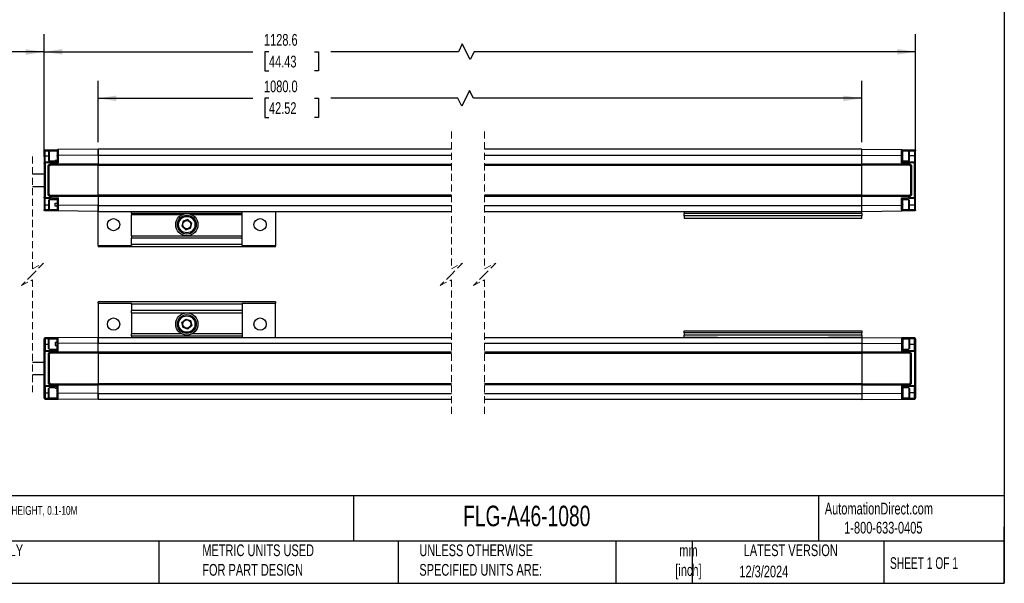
# Model space of a CAD drawing. Header units: millimetres. Extents: x 16 to 683, y 16 to 524.
# Tile 7 of 14: x 239 to 683, y 16 to 270. Entities that reach past the tile are written whole.
import ezdxf

# ---------------------------------------------------------------- set-up
doc = ezdxf.new("R2010")
doc.units = ezdxf.units.MM
doc.header["$LTSCALE"] = 2.5
doc.linetypes.add('HIDDEN', pattern=[1.905, 1.27, -0.635])
doc.layers.add('DIMENSIONS', color=140, linetype='Continuous', lineweight=25)
doc.layers.add('TEXT', color=140, linetype='Continuous', lineweight=25)
doc.styles.add('SLDTEXTSTYLE0', font='TXT', dxfattribs={"width": 0.7})
doc.styles.add('SLDTEXTSTYLE1', font='TXT', dxfattribs={"width": 0.65})
doc.dimstyles.new('SLDDIMSTYLE0', dxfattribs={"dimtxt": 5.39502, "dimasz": 8.255, "dimexe": 0, "dimexo": 0.0625, "dimgap": 1.348755, "dimtad": 0, "dimtih": 1, "dimtoh": 1, "dimrnd": 1e-09, "dimzin": 4, "dimdsep": 46, "dimtxsty": 'SLDTEXTSTYLE0', "dimsah": 1, "dimcen": 0.09, "dimadec": 0, "dimazin": 1, "dimtfac": 1, "dimtofl": 0, "dimtmove": 0, "dimatfit": 3, "dimfxl": 0, "dimfrac": 2, "dimtolj": 1, "dimtzin": 12, "dimarcsym": 0})
doc.dimstyles.new('SLDDIMSTYLE1', dxfattribs={"dimtxt": 5.39502, "dimasz": 8.255, "dimexe": 0, "dimexo": 0.0625, "dimgap": 1.348755, "dimtad": 0, "dimtih": 1, "dimtoh": 1, "dimrnd": 1e-09, "dimzin": 12, "dimdsep": 46, "dimtxsty": 'SLDTEXTSTYLE0', "dimsah": 1, "dimcen": 0.09, "dimadec": 0, "dimazin": 3, "dimtfac": 1, "dimtofl": 0, "dimtmove": 0, "dimatfit": 3, "dimfxl": 0, "dimfrac": 2, "dimtolj": 1, "dimtzin": 12, "dimarcsym": 0})

# ---------------------------------------------------------------- blocks, each defined once
blk = doc.blocks.new('_D')
at = {"layer": 'DIMENSIONS'}
for p, q in [((274.23, 214.68), (274.23, 242.38)), ((618.37, 214.68), (618.37, 242.38)), ((441.64, 237.97), (438.11, 230.91)), ((443.4, 234.44), (441.64, 237.97)), ((274.23, 234.44), (343.94, 234.44)), ((351.25, 234.44), (349.44, 234.44)), ((349.44, 234.44), (349.44, 225.86)), ((371.77, 234.44), (373.58, 234.44)), ((373.58, 234.44), (373.58, 225.86)), ((436.34, 234.44), (379.08, 234.44)), ((438.11, 230.91), (436.34, 234.44)), ((618.37, 234.44), (443.4, 234.44)), ((349.44, 225.86), (351.25, 225.86)), ((373.58, 225.86), (371.77, 225.86))]:
    blk.add_line(p, q, dxfattribs=at)
for points in [[(274.23, 234.44), (282.49, 233.17), (282.49, 235.71)], [(618.37, 234.44), (610.11, 235.71), (610.11, 233.17)]]:
    blk.add_solid(points, dxfattribs=at)
at = {"layer": 'DIMENSIONS', "char_height": 5.292, "attachment_point": 1, "style": 'SLDTEXTSTYLE0'}
for s, insert in [('1080.0', (349.01, 242.47)), ('42.52', (351.25, 232.68))]:
    blk.add_mtext(s, dxfattribs=dict(at, insert=insert))
blk = doc.blocks.new('_D_1')
at = {"layer": 'DIMENSIONS'}
for p, q in [((249.93, 208.29), (249.93, 263.34)), ((642.67, 208.29), (642.67, 263.34)), ((438.36, 258.93), (436.6, 255.4)), ((441.89, 251.87), (438.36, 258.93)), ((249.93, 255.4), (343.94, 255.4)), ((351.25, 255.4), (349.44, 255.4)), ((349.44, 255.4), (349.44, 246.83)), ((371.77, 255.4), (373.58, 255.4)), ((373.58, 255.4), (373.58, 246.83)), ((436.6, 255.4), (379.08, 255.4)), ((443.65, 255.4), (441.89, 251.87)), ((642.67, 255.4), (443.65, 255.4)), ((349.44, 246.83), (351.25, 246.83)), ((373.58, 246.83), (371.77, 246.83))]:
    blk.add_line(p, q, dxfattribs=at)
for points in [[(249.93, 255.4), (258.19, 254.13), (258.19, 256.67)], [(642.67, 255.4), (634.41, 256.67), (634.41, 254.13)]]:
    blk.add_solid(points, dxfattribs=at)
at = {"layer": 'DIMENSIONS', "char_height": 5.292, "attachment_point": 1, "style": 'SLDTEXTSTYLE0'}
for s, insert in [('1128.6', (349.01, 263.43)), ('44.43', (351.25, 253.65))]:
    blk.add_mtext(s, dxfattribs=dict(at, insert=insert))
blk = doc.blocks.new('_D_2')
at = {"layer": 'DIMENSIONS'}
for p, q in [((176.44, 205.93), (176.44, 263.26)), ((249.93, 208.29), (249.93, 263.26)), ((225.13, 258.85), (223.36, 255.32)), ((228.65, 251.79), (225.13, 258.85)), ((176.44, 255.32), (192.78, 255.32)), ((223.36, 255.32), (217.64, 255.32)), ((230.42, 255.32), (228.65, 251.79)), ((249.93, 255.32), (230.42, 255.32))]:
    blk.add_line(p, q, dxfattribs=at)
for points in [[(176.44, 255.32), (184.69, 254.05), (184.69, 256.59)], [(249.93, 255.32), (241.68, 256.59), (241.68, 254.05)]]:
    blk.add_solid(points, dxfattribs=at)
at = {"layer": 'DIMENSIONS', "char_height": 5.292, "attachment_point": 1, "style": 'SLDTEXTSTYLE0'}
for s, insert in [('200.0', (194.95, 262.14)), ('[7.87]', (193.99, 253.57))]:
    blk.add_mtext(s, dxfattribs=dict(at, insert=insert))

msp = doc.modelspace()

# ---------------------------------------------------------------- linework, layer by layer
at = {"color": 7, "linetype": 'HIDDEN', "lineweight": 18}
for p, q in [((433.438, 219.442), (433.438, 157.605)), ((448.438, 219.442), (448.438, 157.605)), ((244.711, 208.192), (244.711, 157.605)), ((244.711, 157.605), (249.711, 160.105)), ((249.711, 160.105), (244.711, 155.105)), ((433.438, 157.605), (438.438, 160.105)), ((438.438, 160.105), (433.438, 155.105)), ((448.438, 157.605), (453.438, 160.105)), ((453.438, 160.105), (448.438, 155.105)), ((244.711, 155.105), (239.711, 150.105)), ((239.711, 150.105), (244.711, 152.605)), ((244.711, 152.605), (244.711, 102.017)), ((433.438, 155.105), (428.438, 150.105)), ((428.438, 150.105), (433.438, 152.605)), ((433.438, 152.605), (433.438, 90.767)), ((448.438, 155.105), (443.438, 150.105)), ((443.438, 150.105), (448.438, 152.605)), ((448.438, 152.605), (448.438, 90.767))]:
    msp.add_line(p, q, dxfattribs=at)
for p, q in [((250.417, 210.797), (249.935, 210.797)), ((249.935, 210.797), (249.935, 208.505)), ((250.417, 210.797), (255.735, 210.846)), ((250.417, 208.505), (250.417, 210.797)), ((250.43, 211.297), (256.23, 211.348)), ((252.16, 210.755), (251.935, 210.53)), ((251.935, 210.53), (251.935, 206.48)), ((255.735, 210.755), (252.16, 210.755)), ((252.16, 210.755), (252.16, 206.255)), ((255.735, 210.848), (255.735, 210.609)), ((255.735, 208.354), (255.735, 208.63)), ((274.235, 211.505), (256.23, 211.348)), ((274.235, 208.845), (256.235, 208.683)), ((256.235, 208.683), (256.235, 205.361)), ((274.235, 211.505), (274.235, 208.845)), ((433.438, 211.505), (274.235, 211.505)), ((274.235, 208.845), (274.235, 211.505)), ((274.235, 208.845), (274.235, 204.935)), ((274.235, 208.845), (433.438, 208.845)), ((618.367, 211.505), (448.438, 211.505)), ((448.438, 208.845), (618.367, 208.845)), ((618.367, 211.505), (636.372, 211.348)), ((618.367, 208.845), (618.367, 211.505)), ((618.367, 208.845), (618.367, 211.505)), ((618.367, 204.935), (618.367, 208.845)), ((618.367, 208.845), (636.367, 208.683)), ((636.367, 205.361), (636.367, 208.683)), ((636.372, 211.348), (642.172, 211.297)), ((636.867, 210.609), (636.867, 210.848)), ((636.867, 210.846), (642.185, 210.797)), ((639.642, 210.755), (636.867, 210.755)), ((639.867, 210.53), (639.642, 210.755)), ((639.642, 206.255), (639.642, 210.755)), ((639.867, 206.48), (639.867, 210.53)), ((642.185, 210.797), (642.185, 208.505)), ((642.667, 210.797), (642.185, 210.797)), ((642.667, 208.505), (642.667, 210.797)), ((250.417, 208.505), (249.935, 208.505)), ((249.935, 208.505), (249.935, 205.119)), ((249.935, 205.119), (249.935, 189.89)), ((250.417, 205.619), (250.417, 208.505)), ((250.417, 208.505), (251.935, 208.505)), ((255.736, 205.805), (250.417, 205.619)), ((256.235, 205.361), (250.435, 205.158)), ((250.435, 205.158), (250.435, 189.852)), ((251.935, 206.48), (252.16, 206.255)), ((252.16, 206.255), (254.935, 206.255)), ((252.731, 204.859), (274.235, 204.935)), ((252.733, 204.33), (252.731, 204.859)), ((252.733, 204.33), (274.235, 204.405)), ((254.935, 206.381), (255.735, 206.381)), ((254.935, 206.255), (254.935, 206.381)), ((255.735, 206.345), (254.935, 206.345)), ((255.735, 208.354), (255.735, 205.805)), ((255.735, 206.381), (255.735, 206.345)), ((274.235, 204.935), (274.235, 204.784)), ((274.235, 204.784), (433.438, 204.784)), ((274.235, 204.255), (274.235, 204.784)), ((274.235, 204.255), (433.438, 204.255)), ((274.235, 190.755), (274.235, 204.255)), ((448.438, 204.784), (618.367, 204.784)), ((448.438, 204.255), (618.367, 204.255)), ((618.367, 204.935), (639.871, 204.859)), ((618.367, 204.784), (618.367, 204.935)), ((618.367, 204.784), (618.367, 204.255)), ((618.367, 204.405), (639.869, 204.33)), ((618.367, 190.755), (618.367, 204.255)), ((642.167, 205.158), (636.367, 205.361)), ((642.185, 205.619), (636.866, 205.805)), ((636.867, 205.805), (636.867, 208.355)), ((636.867, 206.255), (639.642, 206.255)), ((639.642, 206.255), (639.867, 206.48)), ((642.185, 208.505), (639.867, 208.505)), ((639.869, 204.33), (639.871, 204.859)), ((642.167, 189.852), (642.167, 205.158)), ((642.185, 208.505), (642.185, 205.619)), ((642.185, 208.505), (642.667, 208.505)), ((642.667, 205.119), (642.667, 208.505)), ((642.667, 189.89), (642.667, 205.119)), ((249.935, 200.255), (244.711, 200.255)), ((251.735, 191.154), (251.735, 203.855)), ((252.235, 203.83), (251.735, 203.855)), ((252.235, 191.18), (252.235, 203.83)), ((640.867, 203.855), (640.367, 203.83)), ((640.367, 203.83), (640.367, 191.18)), ((640.867, 203.855), (640.867, 191.154)), ((244.711, 194.755), (249.935, 194.755)), ((251.735, 191.154), (252.235, 191.18)), ((640.367, 191.18), (640.867, 191.154)), ((249.935, 189.89), (249.935, 186.505)), ((250.417, 186.505), (249.935, 186.505)), ((249.935, 186.505), (249.935, 184.213)), ((250.417, 189.391), (255.736, 189.205)), ((250.417, 186.505), (250.417, 189.391)), ((250.417, 184.213), (250.417, 186.505)), ((250.417, 186.505), (251.935, 186.505)), ((250.435, 189.852), (256.235, 189.648)), ((252.16, 188.755), (251.935, 188.53)), ((251.935, 188.53), (251.935, 184.48)), ((255.735, 188.755), (252.16, 188.755)), ((252.16, 188.755), (252.16, 184.255)), ((252.733, 190.68), (252.731, 190.15)), ((274.235, 190.075), (252.731, 190.15)), ((274.235, 190.605), (252.733, 190.68)), ((254.935, 187.192), (255.735, 187.192)), ((254.935, 185.817), (254.935, 187.192)), ((255.735, 189.205), (255.735, 186.383)), ((255.735, 186.383), (255.735, 185.817)), ((256.235, 189.648), (256.235, 186.327)), ((433.438, 190.755), (274.235, 190.755)), ((274.235, 190.226), (274.235, 190.755)), ((433.438, 190.226), (274.235, 190.226)), ((274.235, 190.225), (274.235, 190.075)), ((274.235, 190.075), (274.235, 186.165)), ((618.367, 190.755), (448.438, 190.755)), ((618.367, 190.226), (448.438, 190.226)), ((618.367, 190.755), (618.367, 190.226)), ((639.869, 190.68), (618.367, 190.605)), ((618.367, 190.075), (618.367, 190.225)), ((639.871, 190.15), (618.367, 190.075)), ((618.367, 186.165), (618.367, 190.075)), ((636.367, 189.648), (642.167, 189.852)), ((636.367, 186.327), (636.367, 189.648)), ((636.866, 189.205), (642.185, 189.391)), ((636.867, 186.655), (636.867, 189.205)), ((639.642, 188.755), (636.867, 188.755)), ((636.867, 186.655), (636.867, 186.38)), ((639.867, 188.53), (639.642, 188.755)), ((639.642, 184.255), (639.642, 188.755)), ((639.867, 184.48), (639.867, 188.53)), ((639.867, 186.505), (642.185, 186.505)), ((639.869, 190.68), (639.871, 190.151)), ((642.185, 189.391), (642.185, 186.505)), ((642.185, 186.505), (642.667, 186.505)), ((642.185, 186.505), (642.185, 184.213)), ((642.667, 186.505), (642.667, 189.89)), ((642.667, 184.213), (642.667, 186.505)), ((249.935, 184.213), (250.417, 184.213)), ((255.735, 184.164), (250.417, 184.213)), ((256.23, 183.662), (250.43, 183.713)), ((251.935, 184.48), (252.16, 184.255)), ((252.16, 184.255), (255.735, 184.255)), ((255.736, 185.817), (254.935, 185.817)), ((255.735, 185.817), (255.738, 185.817)), ((255.735, 184.375), (255.735, 184.435)), ((255.735, 184.372), (255.735, 184.162)), ((274.235, 183.505), (256.23, 183.662)), ((274.235, 186.165), (256.235, 186.327)), ((274.235, 186.165), (274.235, 183.505)), ((274.235, 186.165), (433.438, 186.165)), ((274.235, 183.505), (274.235, 186.165)), ((274.235, 183.505), (433.438, 183.505)), ((274.235, 168.069), (274.235, 183.336)), ((289.235, 182.745), (289.235, 183.505)), ((289.235, 182.745), (289.235, 181.948)), ((289.235, 182.745), (339.235, 182.745)), ((311.942, 181.948), (289.235, 181.948)), ((289.235, 172.445), (289.235, 181.948)), ((339.235, 181.948), (316.528, 181.948)), ((339.235, 182.745), (339.235, 183.505)), ((339.235, 181.948), (339.235, 182.745)), ((339.235, 172.445), (339.235, 181.948)), ((354.235, 183.505), (354.235, 168.069)), ((448.438, 186.165), (618.367, 186.165)), ((448.438, 183.505), (618.367, 183.505)), ((538.367, 183.405), (553.367, 183.405)), ((538.367, 183.405), (538.367, 182.505)), ((618.367, 182.505), (538.367, 182.505)), ((538.367, 181.505), (538.367, 182.505)), ((553.367, 183.505), (553.367, 183.405)), ((603.367, 183.405), (603.367, 183.505)), ((603.367, 183.405), (618.367, 183.405)), ((618.367, 186.165), (636.367, 186.327)), ((618.367, 183.505), (618.367, 186.165)), ((618.367, 183.505), (618.367, 186.165)), ((618.367, 183.505), (636.372, 183.662)), ((618.367, 182.505), (618.367, 183.405)), ((618.367, 182.505), (618.367, 181.505)), ((642.172, 183.713), (636.372, 183.662)), ((636.867, 184.4), (636.867, 184.456)), ((636.867, 184.162), (636.867, 184.4)), ((636.867, 184.255), (639.642, 184.255)), ((642.185, 184.213), (636.867, 184.164)), ((639.642, 184.255), (639.867, 184.48)), ((642.667, 184.213), (642.185, 184.213)), ((312.519, 179.051), (312.038, 176.792)), ((314.716, 179.764), (312.519, 179.051)), ((316.431, 178.217), (314.716, 179.764)), ((315.95, 175.959), (316.431, 178.217)), ((618.367, 181.505), (538.367, 181.505)), ((538.367, 181.505), (538.367, 180.505)), ((538.367, 180.505), (618.367, 180.505)), ((618.367, 180.505), (618.367, 181.505)), ((312.038, 176.792), (313.753, 175.246)), ((313.753, 175.246), (315.95, 175.959)), ((289.235, 172.445), (339.235, 172.445)), ((289.235, 172.445), (289.235, 171.445)), ((339.235, 171.445), (289.235, 171.445)), ((289.235, 168.505), (289.235, 171.445)), ((339.235, 171.445), (339.235, 172.445)), ((339.235, 168.505), (339.235, 171.445)), ((274.235, 168.069), (274.235, 167.505)), ((274.235, 168.069), (289.235, 168.069)), ((354.235, 167.505), (274.235, 167.505)), ((339.235, 168.505), (289.235, 168.505)), ((289.235, 168.505), (289.235, 168.069)), ((339.235, 168.069), (339.235, 168.505)), ((339.235, 168.069), (354.235, 168.069)), ((354.235, 167.505), (354.235, 168.069)), ((274.235, 142.141), (274.235, 142.705)), ((354.235, 142.705), (274.235, 142.705)), ((274.235, 142.141), (289.235, 142.141)), ((274.235, 142.141), (274.235, 126.874)), ((289.235, 141.705), (289.235, 142.141)), ((339.235, 142.141), (354.235, 142.141)), ((339.235, 142.141), (339.235, 141.705)), ((354.235, 142.705), (354.235, 142.141)), ((354.235, 126.705), (354.235, 142.141)), ((339.235, 141.705), (289.235, 141.705)), ((289.235, 141.705), (289.235, 138.765)), ((339.235, 138.765), (289.235, 138.765)), ((289.235, 137.765), (289.235, 138.765)), ((289.235, 137.765), (289.235, 128.262)), ((289.235, 137.765), (339.235, 137.765)), ((339.235, 141.705), (339.235, 138.765)), ((339.235, 138.765), (339.235, 137.765)), ((339.235, 137.765), (339.235, 128.262)), ((312.038, 133.417), (313.753, 134.964)), ((312.519, 131.159), (312.038, 133.417)), ((313.753, 134.964), (315.95, 134.251)), ((315.95, 134.251), (316.431, 131.992)), ((314.716, 130.446), (312.519, 131.159)), ((316.431, 131.992), (314.716, 130.446)), ((538.367, 129.705), (618.367, 129.705)), ((538.367, 128.705), (538.367, 129.705)), ((618.367, 128.705), (538.367, 128.705)), ((538.367, 128.705), (538.367, 127.705)), ((618.367, 129.705), (618.367, 128.705)), ((618.367, 127.705), (618.367, 128.705)), ((249.935, 125.997), (250.417, 125.997)), ((249.935, 123.705), (249.935, 125.997)), ((255.735, 126.046), (250.417, 125.997)), ((250.417, 125.997), (250.417, 123.705)), ((256.23, 126.548), (250.43, 126.497)), ((252.16, 125.955), (251.935, 125.73)), ((251.935, 121.68), (251.935, 125.73)), ((255.735, 125.955), (252.16, 125.955)), ((252.16, 121.455), (252.16, 125.955)), ((255.736, 124.392), (254.935, 124.392)), ((254.935, 124.392), (254.935, 123.017)), ((255.735, 125.837), (255.735, 126.048)), ((255.735, 125.834), (255.735, 125.774)), ((255.735, 123.827), (255.735, 124.392)), ((255.735, 124.392), (255.738, 124.392)), ((274.235, 126.705), (256.23, 126.548)), ((274.235, 124.045), (274.235, 126.705)), ((274.235, 126.705), (433.438, 126.705)), ((274.235, 126.705), (274.235, 124.045)), ((289.235, 127.464), (289.235, 128.262)), ((311.942, 128.262), (289.235, 128.262)), ((289.235, 127.464), (339.235, 127.464)), ((289.235, 127.464), (289.235, 126.705)), ((339.235, 128.262), (316.528, 128.262)), ((339.235, 128.262), (339.235, 127.464)), ((339.235, 127.464), (339.235, 126.705)), ((448.438, 126.705), (618.367, 126.705)), ((618.367, 127.705), (538.367, 127.705)), ((538.367, 126.805), (538.367, 127.705)), ((538.367, 126.805), (553.367, 126.805)), ((553.367, 126.705), (553.367, 126.805)), ((603.367, 126.805), (618.367, 126.805)), ((603.367, 126.805), (603.367, 126.705)), ((618.367, 127.705), (618.367, 126.805)), ((618.367, 126.705), (618.367, 124.045)), ((618.367, 126.705), (636.372, 126.548)), ((618.367, 126.705), (618.367, 124.045)), ((642.172, 126.497), (636.372, 126.548)), ((636.867, 126.048), (636.867, 125.809)), ((642.185, 125.997), (636.867, 126.046)), ((639.642, 125.955), (636.867, 125.955)), ((636.867, 125.809), (636.867, 125.754)), ((639.867, 125.73), (639.642, 125.955)), ((639.642, 125.955), (639.642, 121.455)), ((639.867, 125.73), (639.867, 121.68)), ((642.185, 123.705), (642.185, 125.997)), ((642.667, 125.997), (642.185, 125.997)), ((642.667, 125.997), (642.667, 123.705)), ((250.417, 123.705), (249.935, 123.705)), ((249.935, 120.319), (249.935, 123.705)), ((249.935, 105.09), (249.935, 120.319)), ((250.417, 123.705), (250.417, 120.819)), ((250.417, 123.705), (251.935, 123.705)), ((250.417, 120.819), (255.736, 121.005)), ((250.435, 120.358), (256.235, 120.561)), ((250.435, 105.052), (250.435, 120.358)), ((251.935, 121.68), (252.16, 121.455)), ((252.16, 121.455), (255.735, 121.455)), ((274.235, 120.135), (252.731, 120.059)), ((252.733, 119.53), (252.731, 120.059)), ((254.935, 123.017), (255.735, 123.017)), ((255.735, 121.005), (255.735, 123.827)), ((274.235, 124.045), (256.235, 123.883)), ((256.235, 120.561), (256.235, 123.883)), ((274.235, 120.135), (274.235, 124.045)), ((274.235, 124.045), (433.438, 124.045)), ((274.235, 119.984), (274.235, 120.135)), ((433.438, 119.984), (274.235, 119.984)), ((274.235, 119.984), (274.235, 119.455)), ((448.438, 124.045), (618.367, 124.045)), ((618.367, 119.984), (448.438, 119.984)), ((618.367, 124.045), (636.367, 123.883)), ((618.367, 124.045), (618.367, 120.135)), ((639.871, 120.059), (618.367, 120.135)), ((618.367, 120.135), (618.367, 119.984)), ((618.367, 119.455), (618.367, 119.984)), ((636.367, 123.883), (636.367, 120.561)), ((636.367, 120.561), (642.167, 120.358)), ((636.866, 121.005), (642.185, 120.819)), ((636.867, 123.554), (636.867, 121.005)), ((636.867, 121.455), (639.642, 121.455)), ((639.642, 121.455), (639.867, 121.68)), ((639.867, 123.705), (642.185, 123.705)), ((639.869, 119.53), (639.871, 120.059)), ((642.167, 120.358), (642.167, 105.052)), ((642.185, 120.819), (642.185, 123.705)), ((642.185, 123.705), (642.667, 123.705)), ((642.667, 123.705), (642.667, 120.319)), ((642.667, 120.319), (642.667, 105.09)), ((249.935, 115.455), (244.711, 115.455)), ((251.735, 119.055), (251.735, 106.354)), ((251.735, 119.055), (252.235, 119.03)), ((252.235, 119.03), (252.235, 106.38)), ((274.235, 119.605), (252.733, 119.53)), ((433.438, 119.455), (274.235, 119.455)), ((274.235, 119.455), (274.235, 105.955)), ((618.367, 119.455), (448.438, 119.455)), ((639.869, 119.53), (618.367, 119.605)), ((618.367, 119.455), (618.367, 105.955)), ((640.367, 119.03), (640.867, 119.055)), ((640.367, 106.38), (640.367, 119.03)), ((640.867, 106.354), (640.867, 119.055)), ((244.711, 109.955), (249.935, 109.955)), ((249.935, 101.705), (249.935, 105.09)), ((255.736, 104.405), (250.417, 104.591)), ((250.417, 104.591), (250.417, 101.705)), ((256.235, 104.848), (250.435, 105.052)), ((252.235, 106.38), (251.735, 106.354)), ((252.16, 103.955), (251.935, 103.73)), ((251.935, 99.68), (251.935, 103.73)), ((254.935, 103.955), (252.16, 103.955)), ((252.16, 99.455), (252.16, 103.955)), ((252.733, 105.88), (252.731, 105.35)), ((252.731, 105.351), (274.235, 105.275)), ((252.733, 105.88), (274.235, 105.805)), ((254.935, 103.955), (254.935, 103.829)), ((255.735, 103.864), (254.935, 103.864)), ((254.935, 103.829), (255.735, 103.829)), ((255.735, 101.855), (255.735, 104.405)), ((255.735, 103.829), (255.735, 103.864)), ((256.235, 101.527), (256.235, 104.848)), ((274.235, 105.955), (433.438, 105.955)), ((274.235, 105.955), (274.235, 105.426)), ((274.235, 105.426), (433.438, 105.426)), ((274.235, 105.275), (274.235, 105.425)), ((274.235, 101.365), (274.235, 105.275)), ((448.438, 105.955), (618.367, 105.955)), ((448.438, 105.426), (618.367, 105.426)), ((618.367, 105.426), (618.367, 105.955)), ((618.367, 105.805), (639.869, 105.88)), ((618.367, 105.425), (618.367, 105.275)), ((618.367, 105.275), (639.871, 105.351)), ((618.367, 105.275), (618.367, 101.365)), ((642.167, 105.052), (636.367, 104.848)), ((636.367, 104.848), (636.367, 101.527)), ((642.185, 104.591), (636.866, 104.405)), ((636.867, 104.405), (636.867, 101.855)), ((639.642, 103.955), (636.867, 103.955)), ((639.867, 103.73), (639.642, 103.955)), ((639.642, 103.955), (639.642, 99.455)), ((639.867, 103.73), (639.867, 99.68)), ((639.869, 105.88), (639.871, 105.351)), ((640.867, 106.354), (640.367, 106.38)), ((642.185, 101.705), (642.185, 104.591)), ((642.667, 105.09), (642.667, 101.705)), ((250.417, 101.705), (249.935, 101.705)), ((249.935, 99.413), (249.935, 101.705)), ((250.417, 99.413), (249.935, 99.413)), ((250.417, 101.705), (250.417, 99.413)), ((250.417, 101.705), (251.935, 101.705)), ((250.417, 99.413), (255.735, 99.364)), ((250.43, 98.913), (256.23, 98.862)), ((251.935, 99.68), (252.16, 99.455)), ((252.16, 99.455), (255.735, 99.455)), ((255.735, 99.362), (255.735, 99.601)), ((274.235, 98.705), (256.23, 98.862)), ((274.235, 101.365), (256.235, 101.527)), ((274.235, 98.705), (274.235, 101.365)), ((274.235, 101.365), (433.438, 101.365)), ((274.235, 101.365), (274.235, 98.705)), ((433.438, 98.705), (274.235, 98.705)), ((448.438, 101.365), (618.367, 101.365)), ((618.367, 98.705), (448.438, 98.705)), ((618.367, 101.365), (636.367, 101.527)), ((618.367, 101.365), (618.367, 98.705)), ((618.367, 101.365), (618.367, 98.705)), ((618.367, 98.705), (636.372, 98.862)), ((636.372, 98.862), (642.172, 98.913)), ((636.867, 101.855), (636.867, 101.58)), ((636.867, 99.6), (636.867, 99.362)), ((636.867, 99.455), (639.642, 99.455)), ((636.867, 99.364), (642.185, 99.413)), ((639.642, 99.455), (639.867, 99.68)), ((642.185, 101.705), (639.867, 101.705)), ((642.185, 101.705), (642.667, 101.705)), ((642.185, 99.413), (642.185, 101.705)), ((642.667, 99.413), (642.185, 99.413)), ((642.667, 101.705), (642.667, 99.413))]:
    msp.add_line(p, q)
at = {"flags": 128}
for points in [[(255.735, 210.609), (255.735, 210.296), (255.735, 209.834), (255.735, 209.263), (255.735, 208.63)], [(256.235, 123.883), (256.234, 124.546), (256.233, 125.125), (256.232, 125.977), (256.231, 126.424), (256.23, 126.548)], [(255.735, 99.601), (255.735, 99.914), (255.735, 100.375), (255.735, 100.946), (255.735, 101.58)]]:
    msp.add_lwpolyline(points, dxfattribs=at)
for centre, radius in [((314.235, 177.505), 5), ((281.235, 177.505), 2.75), ((314.235, 177.505), 4.25), ((314.235, 177.505), 3.683), ((314.235, 177.505), 1.842), ((347.235, 177.505), 2.75), ((314.235, 132.705), 5), ((281.235, 132.705), 2.75), ((314.235, 132.705), 4.25), ((314.235, 132.705), 3.683), ((314.235, 132.705), 1.842), ((347.235, 132.705), 2.75)]:
    msp.add_circle(centre, radius)
for centre, radius, start, end in [((261.093, 210.913), 10.676, 178.72291, 180.62013), ((251.052, 211.177), 0.633, 169.02893, 182.36198), ((641.551, 211.177), 0.633, 357.63802, 10.97107), ((631.51, 210.913), 10.676, 359.37987, 1.27709), ((243.604, 205.269), 6.822, 1.82623, 2.94472), ((121.586, 200.644), 128.928, 2.00613, 2.15215), ((801.952, 199.521), 159.884, 177.86198, 177.97973), ((648.998, 205.269), 6.822, 177.05528, 178.17377), ((243.604, 189.741), 6.823, 357.05524, 358.17367), ((121.681, 194.362), 128.833, 357.84782, 357.99395), ((801.909, 195.487), 159.841, 182.02023, 182.13801), ((648.998, 189.741), 6.823, 181.82633, 182.94476), ((261.093, 184.097), 10.676, 179.37987, 181.27708), ((251.052, 183.833), 0.633, 177.63814, 190.97106), ((641.551, 183.833), 0.633, 349.02894, 2.36186), ((631.51, 184.097), 10.676, 358.72292, 0.62013), ((261.093, 126.113), 10.676, 178.72292, 180.62013), ((251.052, 126.377), 0.633, 169.02894, 182.36186), ((641.551, 126.377), 0.633, 357.63814, 10.97106), ((631.51, 126.113), 10.676, 359.37987, 1.27708), ((243.604, 120.469), 6.823, 1.82633, 2.94476), ((121.681, 115.848), 128.833, 2.00605, 2.15218), ((801.909, 114.723), 159.841, 177.86199, 177.97977), ((648.998, 120.469), 6.823, 177.05524, 178.17367), ((243.604, 104.941), 6.822, 357.05528, 358.17377), ((121.586, 109.565), 128.928, 357.84785, 357.99387), ((801.952, 110.688), 159.884, 182.02027, 182.13802), ((648.998, 104.941), 6.822, 181.82623, 182.94472), ((261.093, 99.297), 10.676, 179.37987, 181.27709), ((251.052, 99.033), 0.633, 177.63802, 190.97107), ((641.551, 99.033), 0.633, 349.02893, 2.36198), ((631.51, 99.297), 10.676, 358.72291, 0.62013)]:
    msp.add_arc(centre, radius, start, end)
for points, knots in [([(249.935, 210.797), (249.942, 210.862), (249.957, 210.993), (250.071, 211.157), (250.235, 211.273), (250.365, 211.289), (250.43, 211.297)], [0, 0, 0, 0, 0.2500161, 0.500002, 0.7500364, 1, 1, 1, 1]), ([(256.23, 211.348), (256.165, 211.34), (256.035, 211.324), (255.871, 211.208), (255.757, 211.043), (255.742, 210.913), (255.735, 210.848)], [0, 0, 0, 0, 0.2499567, 0.4999842, 0.7500057, 1, 1, 1, 1]), ([(256.235, 208.683), (256.172, 208.683), (256.056, 208.682), (255.905, 208.667), (255.796, 208.662), (255.749, 208.637), (255.735, 208.629)], [0, 0, 0, 0, 0.3705625, 0.687738, 0.9064456, 1, 1, 1, 1]), ([(256.23, 211.348), (256.231, 211.276), (256.231, 211.021), (256.232, 210.469), (256.233, 209.653), (256.234, 209.019), (256.235, 208.683)], [0, 0, 0, 0, 0.0809513, 0.2863981, 0.6218026, 1, 1, 1, 1]), ([(636.367, 208.683), (636.368, 209.017), (636.369, 209.651), (636.37, 210.468), (636.371, 211.022), (636.372, 211.277), (636.372, 211.348)], [0, 0, 0, 0, 0.3759816, 0.7135795, 0.9200678, 1, 1, 1, 1]), ([(636.367, 208.683), (636.43, 208.683), (636.546, 208.682), (636.697, 208.668), (636.806, 208.662), (636.853, 208.637), (636.867, 208.629)], [0, 0, 0, 0, 0.37010466, 0.68703478, 0.90592205, 1, 1, 1, 1]), ([(636.372, 211.348), (636.437, 211.34), (636.567, 211.324), (636.731, 211.208), (636.845, 211.043), (636.86, 210.913), (636.867, 210.848)], [0, 0, 0, 0, 0.2499567, 0.4999842, 0.7500057, 1, 1, 1, 1]), ([(636.867, 208.63), (636.866, 208.886), (636.864, 209.284), (636.863, 209.838), (636.867, 210.242), (636.867, 210.503), (636.867, 210.609)], [0, 0, 0, 0, 0.3883443, 0.6034494, 0.8397372, 1, 1, 1, 1]), ([(636.867, 208.355), (636.867, 208.4), (636.867, 208.492), (636.867, 208.584), (636.866, 208.63)], [0, 0, 0, 0, 0.4999558, 1, 1, 1, 1]), ([(642.172, 211.297), (642.237, 211.289), (642.367, 211.273), (642.531, 211.157), (642.645, 210.993), (642.66, 210.862), (642.667, 210.797)], [0, 0, 0, 0, 0.2499636, 0.499998, 0.7499839, 1, 1, 1, 1]), ([(249.935, 205.119), (249.942, 205.184), (249.956, 205.312), (250.067, 205.475), (250.226, 205.591), (250.354, 205.61), (250.417, 205.619)], [0, 0, 0, 0, 0.250001, 0.4999738, 0.7500172, 1, 1, 1, 1]), ([(250.435, 205.158), (250.371, 205.158), (250.253, 205.157), (250.1, 205.146), (249.993, 205.144), (249.947, 205.125), (249.935, 205.119)], [0, 0, 0, 0, 0.380025, 0.7024417, 0.9189858, 1, 1, 1, 1]), ([(251.735, 203.855), (251.749, 203.985), (251.779, 204.248), (252.01, 204.582), (252.343, 204.814), (252.603, 204.844), (252.731, 204.859)], [0, 0, 0, 0, 0.2477782, 0.5021648, 0.7554412, 1, 1, 1, 1]), ([(252.733, 204.33), (252.671, 204.323), (252.575, 204.313), (252.459, 204.251), (252.368, 204.178), (252.296, 204.08), (252.245, 203.958), (252.238, 203.875), (252.235, 203.83)], [0, 0, 0, 0, 0.2381407, 0.3656407, 0.4983386, 0.6836038, 0.8255263, 1, 1, 1, 1]), ([(256.235, 205.361), (256.169, 205.424), (256.053, 205.535), (255.902, 205.674), (255.806, 205.755), (255.757, 205.796), (255.741, 205.803), (255.736, 205.805)], [0, 0, 0, 0, 0.4082827, 0.7190278, 0.9219908, 0.9762121, 1, 1, 1, 1]), ([(636.367, 205.361), (636.433, 205.424), (636.549, 205.535), (636.701, 205.674), (636.797, 205.756), (636.846, 205.796), (636.861, 205.803), (636.866, 205.805)], [0, 0, 0, 0, 0.4082187, 0.7189843, 0.9242775, 0.9767848, 1, 1, 1, 1]), ([(640.367, 203.83), (640.364, 203.875), (640.357, 203.958), (640.306, 204.08), (640.234, 204.178), (640.143, 204.251), (640.027, 204.313), (639.932, 204.323), (639.869, 204.33)], [0, 0, 0, 0, 0.17451377, 0.31644745, 0.50166416, 0.63428285, 0.76178324, 1, 1, 1, 1]), ([(639.871, 204.859), (639.999, 204.844), (640.26, 204.814), (640.592, 204.582), (640.823, 204.248), (640.853, 203.985), (640.867, 203.855)], [0, 0, 0, 0, 0.2445588, 0.4978352, 0.7522218, 1, 1, 1, 1]), ([(642.667, 205.119), (642.655, 205.125), (642.609, 205.144), (642.502, 205.146), (642.349, 205.157), (642.231, 205.158), (642.167, 205.158)], [0, 0, 0, 0, 0.0810142, 0.2975583, 0.619975, 1, 1, 1, 1]), ([(642.667, 205.119), (642.66, 205.184), (642.646, 205.312), (642.535, 205.475), (642.376, 205.591), (642.249, 205.61), (642.185, 205.619)], [0, 0, 0, 0, 0.250001, 0.4999738, 0.7500172, 1, 1, 1, 1]), ([(252.731, 190.15), (252.603, 190.165), (252.343, 190.196), (252.01, 190.427), (251.779, 190.762), (251.749, 191.025), (251.735, 191.154)], [0, 0, 0, 0, 0.244559, 0.4978338, 0.7522221, 1, 1, 1, 1]), ([(252.235, 191.18), (252.238, 191.134), (252.245, 191.052), (252.296, 190.93), (252.368, 190.832), (252.459, 190.759), (252.575, 190.697), (252.671, 190.687), (252.733, 190.68)], [0, 0, 0, 0, 0.1745136, 0.3164472, 0.5016637, 0.6342823, 0.7617826, 1, 1, 1, 1]), ([(639.869, 190.68), (639.932, 190.687), (640.027, 190.697), (640.143, 190.759), (640.234, 190.832), (640.306, 190.93), (640.357, 191.052), (640.364, 191.134), (640.367, 191.18)], [0, 0, 0, 0, 0.2382147, 0.3656459, 0.4983428, 0.6836066, 0.8255323, 1, 1, 1, 1]), ([(640.867, 191.154), (640.853, 191.025), (640.823, 190.762), (640.592, 190.427), (640.26, 190.196), (639.999, 190.165), (639.871, 190.15)], [0, 0, 0, 0, 0.2477762, 0.502165, 0.7554404, 1, 1, 1, 1]), ([(249.935, 189.89), (249.947, 189.885), (249.993, 189.865), (250.1, 189.864), (250.253, 189.852), (250.371, 189.852), (250.435, 189.852)], [0, 0, 0, 0, 0.0810142, 0.2975583, 0.619975, 1, 1, 1, 1]), ([(250.417, 189.391), (250.354, 189.4), (250.226, 189.419), (250.067, 189.535), (249.956, 189.698), (249.942, 189.826), (249.935, 189.89)], [0, 0, 0, 0, 0.2499824, 0.5000227, 0.7499994, 1, 1, 1, 1]), ([(256.235, 186.327), (256.171, 186.327), (256.052, 186.328), (255.9, 186.343), (255.791, 186.347), (255.747, 186.375), (255.735, 186.383)], [0, 0, 0, 0, 0.37711964, 0.69750209, 0.91404973, 1, 1, 1, 1]), ([(256.235, 189.648), (256.169, 189.586), (256.053, 189.475), (255.902, 189.335), (255.805, 189.254), (255.757, 189.214), (255.741, 189.207), (255.736, 189.205)], [0, 0, 0, 0, 0.4082606, 0.719006, 0.9242857, 0.9767864, 1, 1, 1, 1]), ([(636.367, 189.648), (636.433, 189.586), (636.549, 189.475), (636.7, 189.336), (636.797, 189.255), (636.845, 189.214), (636.861, 189.207), (636.866, 189.205)], [0, 0, 0, 0, 0.4082477, 0.7190124, 0.9219883, 0.9762131, 1, 1, 1, 1]), ([(636.367, 186.327), (636.43, 186.327), (636.546, 186.328), (636.696, 186.342), (636.805, 186.348), (636.853, 186.373), (636.867, 186.381)], [0, 0, 0, 0, 0.36884409, 0.68519883, 0.9045167, 1, 1, 1, 1]), ([(636.867, 184.456), (636.867, 184.565), (636.864, 184.828), (636.863, 185.255), (636.864, 185.786), (636.866, 186.165), (636.867, 186.38)], [0, 0, 0, 0, 0.17109126, 0.40930291, 0.6652389, 1, 1, 1, 1]), ([(642.167, 189.852), (642.231, 189.852), (642.349, 189.852), (642.502, 189.864), (642.609, 189.865), (642.655, 189.885), (642.667, 189.89)], [0, 0, 0, 0, 0.380025, 0.7024417, 0.9189858, 1, 1, 1, 1]), ([(642.185, 189.391), (642.249, 189.4), (642.376, 189.419), (642.535, 189.535), (642.646, 189.698), (642.66, 189.826), (642.667, 189.89)], [0, 0, 0, 0, 0.2499824, 0.5000227, 0.7499994, 1, 1, 1, 1]), ([(250.43, 183.713), (250.365, 183.721), (250.235, 183.737), (250.071, 183.852), (249.957, 184.017), (249.942, 184.147), (249.935, 184.213)], [0, 0, 0, 0, 0.2499633, 0.4999978, 0.7499838, 1, 1, 1, 1]), ([(255.736, 185.817), (255.736, 185.742), (255.735, 185.55), (255.735, 185.218), (255.735, 184.832), (255.735, 184.564), (255.735, 184.435)], [0, 0, 0, 0, 0.1628893, 0.4166768, 0.7215207, 1, 1, 1, 1]), ([(256.23, 183.662), (256.165, 183.67), (256.035, 183.686), (255.871, 183.802), (255.757, 183.966), (255.742, 184.097), (255.735, 184.162)], [0, 0, 0, 0, 0.2499564, 0.499984, 0.7500056, 1, 1, 1, 1]), ([(256.235, 186.327), (256.234, 185.991), (256.233, 185.357), (256.232, 184.54), (256.232, 183.987), (256.231, 183.733), (256.23, 183.662)], [0, 0, 0, 0, 0.378125, 0.7135793, 0.9200677, 1, 1, 1, 1]), ([(636.372, 183.662), (636.372, 183.734), (636.371, 183.988), (636.37, 184.541), (636.369, 185.357), (636.368, 185.991), (636.367, 186.327)], [0, 0, 0, 0, 0.0809513, 0.2863983, 0.6218023, 1, 1, 1, 1]), ([(636.372, 183.662), (636.437, 183.67), (636.567, 183.686), (636.731, 183.802), (636.845, 183.966), (636.86, 184.097), (636.867, 184.162)], [0, 0, 0, 0, 0.2499564, 0.499984, 0.7500056, 1, 1, 1, 1]), ([(642.667, 184.213), (642.66, 184.147), (642.645, 184.017), (642.531, 183.852), (642.367, 183.737), (642.237, 183.721), (642.172, 183.713)], [0, 0, 0, 0, 0.2500162, 0.5000022, 0.7500367, 1, 1, 1, 1]), ([(250.43, 126.497), (250.365, 126.489), (250.235, 126.473), (250.071, 126.357), (249.957, 126.193), (249.942, 126.062), (249.935, 125.997)], [0, 0, 0, 0, 0.2499633, 0.4999978, 0.7499838, 1, 1, 1, 1]), ([(256.23, 126.548), (256.165, 126.54), (256.035, 126.524), (255.871, 126.408), (255.757, 126.243), (255.742, 126.113), (255.735, 126.048)], [0, 0, 0, 0, 0.2499564, 0.499984, 0.7500056, 1, 1, 1, 1]), ([(255.736, 124.392), (255.736, 124.467), (255.735, 124.659), (255.735, 124.992), (255.735, 125.377), (255.735, 125.646), (255.735, 125.774)], [0, 0, 0, 0, 0.1628893, 0.4166768, 0.7215207, 1, 1, 1, 1]), ([(636.372, 126.548), (636.372, 126.506), (636.371, 126.313), (636.37, 125.836), (636.369, 125.209), (636.368, 124.514), (636.368, 124.102), (636.367, 123.883)], [0, 0, 0, 0, 0.0472972, 0.2167993, 0.5369304, 0.7531585, 1, 1, 1, 1]), ([(636.372, 126.548), (636.437, 126.54), (636.567, 126.524), (636.731, 126.408), (636.845, 126.243), (636.86, 126.113), (636.867, 126.048)], [0, 0, 0, 0, 0.2499564, 0.499984, 0.7500056, 1, 1, 1, 1]), ([(636.867, 125.754), (636.867, 125.644), (636.864, 125.382), (636.863, 124.955), (636.864, 124.423), (636.866, 124.044), (636.867, 123.83)], [0, 0, 0, 0, 0.17109126, 0.40930291, 0.6652389, 1, 1, 1, 1]), ([(642.667, 125.997), (642.66, 126.062), (642.645, 126.193), (642.531, 126.357), (642.367, 126.473), (642.237, 126.489), (642.172, 126.497)], [0, 0, 0, 0, 0.2500162, 0.5000022, 0.7500367, 1, 1, 1, 1]), ([(250.417, 120.819), (250.354, 120.81), (250.226, 120.791), (250.067, 120.675), (249.956, 120.512), (249.942, 120.383), (249.935, 120.319)], [0, 0, 0, 0, 0.2499824, 0.5000227, 0.7499994, 1, 1, 1, 1]), ([(249.935, 120.319), (249.947, 120.325), (249.993, 120.344), (250.1, 120.346), (250.253, 120.357), (250.371, 120.358), (250.435, 120.358)], [0, 0, 0, 0, 0.0810142, 0.2975583, 0.619975, 1, 1, 1, 1]), ([(252.731, 120.059), (252.603, 120.044), (252.343, 120.014), (252.01, 119.782), (251.779, 119.448), (251.749, 119.185), (251.735, 119.055)], [0, 0, 0, 0, 0.244559, 0.4978338, 0.7522221, 1, 1, 1, 1]), ([(256.235, 123.883), (256.171, 123.883), (256.052, 123.882), (255.9, 123.866), (255.791, 123.862), (255.747, 123.835), (255.735, 123.827)], [0, 0, 0, 0, 0.37711964, 0.69750209, 0.91404973, 1, 1, 1, 1]), ([(256.235, 120.561), (256.169, 120.624), (256.053, 120.735), (255.902, 120.874), (255.805, 120.956), (255.757, 120.996), (255.741, 121.003), (255.736, 121.005)], [0, 0, 0, 0, 0.4082606, 0.719006, 0.9242857, 0.9767864, 1, 1, 1, 1]), ([(636.367, 123.883), (636.43, 123.883), (636.546, 123.882), (636.696, 123.868), (636.805, 123.862), (636.853, 123.837), (636.867, 123.829)], [0, 0, 0, 0, 0.36884409, 0.68519883, 0.9045167, 1, 1, 1, 1]), ([(636.367, 120.561), (636.433, 120.624), (636.549, 120.735), (636.7, 120.874), (636.797, 120.955), (636.845, 120.996), (636.861, 121.003), (636.866, 121.005)], [0, 0, 0, 0, 0.4082477, 0.7190124, 0.9219883, 0.9762131, 1, 1, 1, 1]), ([(636.867, 123.554), (636.867, 123.6), (636.867, 123.692), (636.867, 123.784), (636.866, 123.83)], [0, 0, 0, 0, 0.499949, 1, 1, 1, 1]), ([(640.867, 119.055), (640.853, 119.185), (640.823, 119.448), (640.592, 119.782), (640.26, 120.014), (639.999, 120.044), (639.871, 120.059)], [0, 0, 0, 0, 0.2477762, 0.502165, 0.7554404, 1, 1, 1, 1]), ([(642.167, 120.358), (642.231, 120.358), (642.349, 120.357), (642.502, 120.346), (642.609, 120.344), (642.655, 120.325), (642.667, 120.319)], [0, 0, 0, 0, 0.380025, 0.7024417, 0.9189858, 1, 1, 1, 1]), ([(642.185, 120.819), (642.249, 120.81), (642.376, 120.791), (642.535, 120.675), (642.646, 120.512), (642.66, 120.383), (642.667, 120.319)], [0, 0, 0, 0, 0.2499824, 0.5000227, 0.7499994, 1, 1, 1, 1]), ([(252.235, 119.03), (252.238, 119.075), (252.245, 119.158), (252.296, 119.28), (252.368, 119.378), (252.459, 119.451), (252.575, 119.513), (252.671, 119.523), (252.733, 119.53)], [0, 0, 0, 0, 0.1745136, 0.3164472, 0.5016637, 0.6342823, 0.7617826, 1, 1, 1, 1]), ([(639.869, 119.53), (639.932, 119.523), (640.027, 119.513), (640.143, 119.451), (640.234, 119.378), (640.306, 119.28), (640.357, 119.158), (640.364, 119.075), (640.367, 119.03)], [0, 0, 0, 0, 0.2382147, 0.3656459, 0.4983428, 0.6836066, 0.8255323, 1, 1, 1, 1]), ([(250.435, 105.052), (250.371, 105.052), (250.253, 105.052), (250.1, 105.064), (249.993, 105.065), (249.947, 105.085), (249.935, 105.09)], [0, 0, 0, 0, 0.380025, 0.7024417, 0.9189858, 1, 1, 1, 1]), ([(249.935, 105.09), (249.942, 105.026), (249.956, 104.898), (250.067, 104.735), (250.226, 104.619), (250.354, 104.6), (250.417, 104.591)], [0, 0, 0, 0, 0.250001, 0.4999738, 0.7500172, 1, 1, 1, 1]), ([(251.735, 106.354), (251.749, 106.225), (251.779, 105.962), (252.01, 105.627), (252.343, 105.396), (252.603, 105.365), (252.731, 105.351)], [0, 0, 0, 0, 0.2477782, 0.5021648, 0.7554412, 1, 1, 1, 1]), ([(252.733, 105.88), (252.671, 105.887), (252.575, 105.897), (252.459, 105.959), (252.368, 106.032), (252.296, 106.13), (252.245, 106.252), (252.238, 106.334), (252.235, 106.38)], [0, 0, 0, 0, 0.2381407, 0.3656407, 0.4983386, 0.6836038, 0.8255263, 1, 1, 1, 1]), ([(256.235, 104.848), (256.169, 104.786), (256.053, 104.675), (255.902, 104.536), (255.806, 104.455), (255.757, 104.414), (255.741, 104.407), (255.736, 104.405)], [0, 0, 0, 0, 0.4082827, 0.7190278, 0.9219908, 0.9762121, 1, 1, 1, 1]), ([(636.367, 104.848), (636.433, 104.786), (636.549, 104.675), (636.701, 104.535), (636.797, 104.454), (636.846, 104.414), (636.861, 104.407), (636.866, 104.405)], [0, 0, 0, 0, 0.4082187, 0.7189843, 0.9242775, 0.9767848, 1, 1, 1, 1]), ([(640.367, 106.38), (640.364, 106.334), (640.357, 106.252), (640.306, 106.13), (640.234, 106.032), (640.143, 105.959), (640.027, 105.897), (639.932, 105.887), (639.869, 105.88)], [0, 0, 0, 0, 0.17451377, 0.31644745, 0.50166416, 0.63428285, 0.76178324, 1, 1, 1, 1]), ([(639.871, 105.351), (639.999, 105.365), (640.26, 105.396), (640.592, 105.627), (640.823, 105.962), (640.853, 106.225), (640.867, 106.354)], [0, 0, 0, 0, 0.2445588, 0.4978352, 0.7522218, 1, 1, 1, 1]), ([(642.667, 105.09), (642.655, 105.085), (642.609, 105.065), (642.502, 105.064), (642.349, 105.052), (642.231, 105.052), (642.167, 105.052)], [0, 0, 0, 0, 0.0810142, 0.2975583, 0.619975, 1, 1, 1, 1]), ([(642.667, 105.09), (642.66, 105.026), (642.646, 104.898), (642.535, 104.735), (642.376, 104.619), (642.249, 104.6), (642.185, 104.591)], [0, 0, 0, 0, 0.250001, 0.4999738, 0.7500172, 1, 1, 1, 1]), ([(249.935, 99.413), (249.942, 99.347), (249.957, 99.217), (250.071, 99.052), (250.235, 98.937), (250.365, 98.921), (250.43, 98.913)], [0, 0, 0, 0, 0.2500161, 0.500002, 0.7500364, 1, 1, 1, 1]), ([(255.735, 101.855), (255.735, 101.809), (255.735, 101.718), (255.735, 101.626), (255.736, 101.58)], [0, 0, 0, 0, 0.4999558, 1, 1, 1, 1]), ([(256.235, 101.527), (256.172, 101.527), (256.056, 101.528), (255.905, 101.542), (255.796, 101.548), (255.749, 101.573), (255.735, 101.581)], [0, 0, 0, 0, 0.3705625, 0.687738, 0.9064456, 1, 1, 1, 1]), ([(256.23, 98.862), (256.165, 98.87), (256.035, 98.886), (255.871, 99.002), (255.757, 99.166), (255.742, 99.297), (255.735, 99.362)], [0, 0, 0, 0, 0.2499567, 0.4999842, 0.7500057, 1, 1, 1, 1]), ([(256.23, 98.862), (256.23, 98.904), (256.231, 99.097), (256.232, 99.573), (256.233, 100.2), (256.234, 100.896), (256.234, 101.307), (256.235, 101.527)], [0, 0, 0, 0, 0.0472972, 0.2167993, 0.5369304, 0.7531591, 1, 1, 1, 1]), ([(636.367, 101.527), (636.43, 101.527), (636.546, 101.528), (636.697, 101.542), (636.806, 101.548), (636.853, 101.573), (636.867, 101.581)], [0, 0, 0, 0, 0.37010466, 0.68703478, 0.90592205, 1, 1, 1, 1]), ([(636.367, 101.527), (636.368, 101.306), (636.368, 100.892), (636.369, 100.194), (636.37, 99.568), (636.371, 99.093), (636.372, 98.903), (636.372, 98.862)], [0, 0, 0, 0, 0.2486917, 0.4659298, 0.7858288, 0.9536575, 1, 1, 1, 1]), ([(636.372, 98.862), (636.437, 98.87), (636.567, 98.886), (636.731, 99.002), (636.845, 99.166), (636.86, 99.297), (636.867, 99.362)], [0, 0, 0, 0, 0.2499567, 0.4999842, 0.7500057, 1, 1, 1, 1]), ([(636.867, 101.58), (636.866, 101.324), (636.864, 100.925), (636.863, 100.371), (636.867, 99.968), (636.867, 99.706), (636.867, 99.6)], [0, 0, 0, 0, 0.3883443, 0.6034494, 0.8397372, 1, 1, 1, 1]), ([(642.172, 98.913), (642.237, 98.921), (642.367, 98.937), (642.531, 99.052), (642.645, 99.217), (642.66, 99.347), (642.667, 99.413)], [0, 0, 0, 0, 0.2499636, 0.499998, 0.7499839, 1, 1, 1, 1])]:
    msp.add_open_spline(points, degree=3, knots=knots)
at = {"layer": 'TEXT'}
for p, q in [((682.625, 523.875), (682.625, 15.875)), ((682.625, 55.315), (15.875, 55.315)), ((389.397, 55.315), (389.397, 34.925)), ((598.938, 55.315), (598.938, 34.925)), ((682.625, 15.875), (682.625, 41.275)), ((682.625, 34.925), (15.875, 34.925)), ((301.616, 34.925), (301.616, 15.875)), ((409.45, 34.925), (409.45, 15.875)), ((507.561, 34.925), (507.561, 15.875)), ((542.03, 34.925), (542.03, 15.875)), ((628.372, 34.925), (628.372, 15.875)), ((15.875, 15.875), (682.625, 15.875))]:
    msp.add_line(p, q, dxfattribs=at)

# ---------------------------------------------------------------- texts
at = {"color": 179, "linetype": 'Continuous', "lineweight": 18, "char_height": 5.29167, "attachment_point": 1, "style": 'SLDTEXTSTYLE0'}
for s, insert in [('AutomationDirect.com', (601.737, 52.191)), ('1-800-633-0405', (610.479, 43.593))]:
    msp.add_mtext(s, dxfattribs=dict(at, insert=insert))
at = {"layer": 'TEXT'}
for s, insert, char_height, attachment_point, style in [('PROSENSE FLG LIGHT GRID, SENDER/RECEIVER PAIR, OBJECT DETECTION, 40MM RESOLUTION, 1080MM DETECTION HEIGHT, 0.1-10M ^JOPERATING DISTANCE, NPN/PNP, (1) 8-PIN M12 QUICK-DISCONNECT AND (1) 12-PIN M12 QUICK-DISCONNECT.', (19.914, 50.706), 3.96875, 1, 'SLDTEXTSTYLE0'), ('FLG-A46-1080', (438.754, 50.857), 9.26042, 1, 'SLDTEXTSTYLE0'), ("PART DIMENSIONS MAY DIFFER SLIGHTLY ^JDUE TO MANUFACTURER'S VARIANCES", (137.798, 33.41), 5.29167, 1, 'SLDTEXTSTYLE0'), ('METRIC UNITS USED ^JFOR PART DESIGN', (321.196, 33.41), 5.29167, 1, 'SLDTEXTSTYLE0'), ('UNLESS OTHERWISE ^JSPECIFIED UNITS ARE:', (419.02, 33.41), 5.29167, 1, 'SLDTEXTSTYLE0'), ('mm^J[inch]', (540.291, 33.323), 5.2917, 2, 'SLDTEXTSTYLE0'), ('LATEST VERSION', (586.38, 33.41), 5.29167, 2, 'SLDTEXTSTYLE0'), ('SHEET 1 OF 1', (631.103, 27.629), 5.29167, 1, 'SLDTEXTSTYLE1'), ('12/3/2024', (574.254, 23.842), 5.2917, 2, 'SLDTEXTSTYLE0')]:
    msp.add_mtext(s, dxfattribs=dict(at, insert=insert, char_height=char_height, attachment_point=attachment_point, style=style))

# ---------------------------------------------------------------- dimensions: what is measured, and where the dimension line sits
at = {"layer": 'DIMENSIONS'}
for base, p1, p2, text, dimstyle, picture, middle in [((176.44, 255.319), (249.935, 205.119), (176.44, 202.755), '200.0\\P[7.87]', 'SLDDIMSTYLE1', '_D_2', (205.213, 255.319)), ((618.367, 234.438), (274.235, 211.505), (618.367, 211.505), '1080.0', 'SLDDIMSTYLE0', '_D', (361.51, 234.438))]:
    dim = msp.add_linear_dim(base=base, p1=p1, p2=p2, angle=0, text=text, dimstyle=dimstyle, dxfattribs=at)
    dim.commit()
    dim.dimension.update_dxf_attribs({"geometry": picture, "text_midpoint": middle, "dimtype": 160})
dim = msp.add_linear_dim(base=(249.935, 255.4), p1=(642.667, 205.119), p2=(249.935, 205.119), text='1128.6', dimstyle='SLDDIMSTYLE1', dxfattribs=at)
dim.commit()
dim.dimension.update_dxf_attribs({"geometry": '_D_1', "text_midpoint": (361.51, 255.4), "dimtype": 160})

doc.saveas('drawing.dxf')
